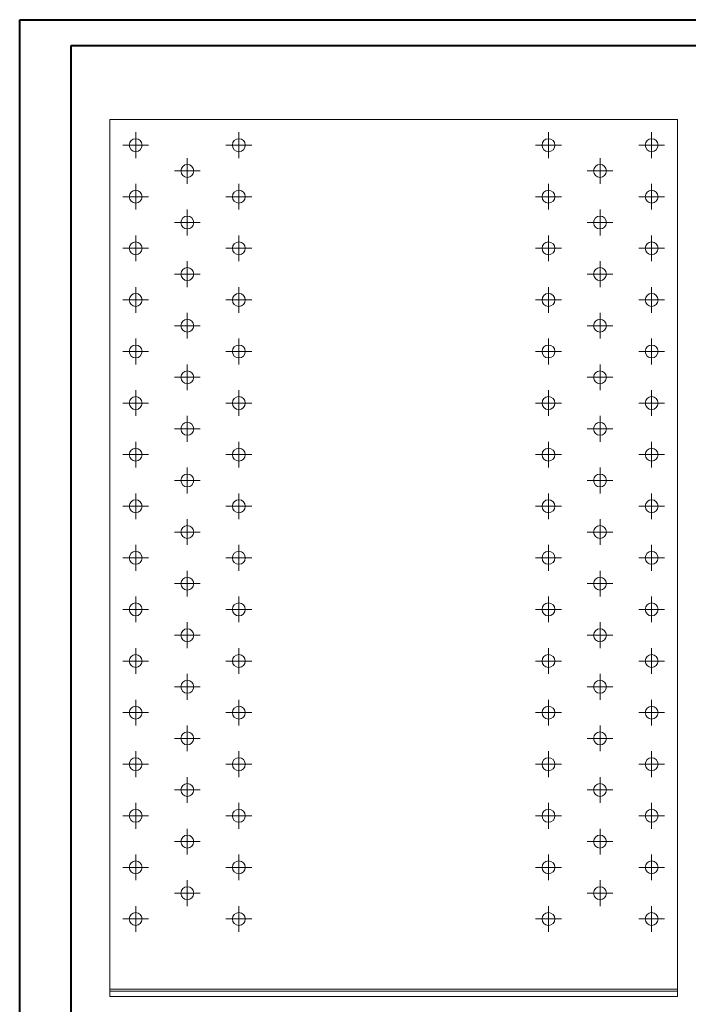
# Model space of a CAD drawing. Header units: millimetres. Extents: x 0 to 210, y 0 to 297.
# Tile 2 of 3: x 0 to 130, y 106 to 297. Entities that reach past the tile are written whole.
import ezdxf

# ---------------------------------------------------------------- set-up
doc = ezdxf.new("R2010")
doc.units = ezdxf.units.MM

# ---------------------------------------------------------------- blocks, each defined once
blk = doc.blocks.new('SW_CENTERMARKSYMBOL_0')
at = {"color": 0, "linetype": 'Continuous', "lineweight": 0}
for p, q in [((0, 1.25), (0, 2.5)), ((-1.25, 0), (-2.5, 0)), ((0, 0), (-1.25, 0)), ((0, 0), (0, 1.25)), ((0, 0), (0, -1.25)), ((0, 0), (1.25, 0)), ((1.25, 0), (2.5, 0)), ((0, -1.25), (0, -2.5))]:
    blk.add_line(p, q, dxfattribs=at)
blk = doc.blocks.new('SW_CENTERMARKSYMBOL_1')
at = {"color": 0, "linetype": 'Continuous', "lineweight": 0}
for p, q in [((0, 1.25), (0, 2.5)), ((-1.25, 0), (-2.5, 0)), ((0, 0), (-1.25, 0)), ((0, 0), (0, 1.25)), ((0, 0), (0, -1.25)), ((0, 0), (1.25, 0)), ((1.25, 0), (2.5, 0)), ((0, -1.25), (0, -2.5))]:
    blk.add_line(p, q, dxfattribs=at)
blk = doc.blocks.new('SW_CENTERMARKSYMBOL_2')
at = {"color": 0, "linetype": 'Continuous', "lineweight": 0}
for p, q in [((0, 1.25), (0, 2.5)), ((-1.25, 0), (-2.5, 0)), ((0, 0), (-1.25, 0)), ((0, 0), (0, 1.25)), ((0, 0), (0, -1.25)), ((0, 0), (1.25, 0)), ((1.25, 0), (2.5, 0)), ((0, -1.25), (0, -2.5))]:
    blk.add_line(p, q, dxfattribs=at)
blk = doc.blocks.new('SW_CENTERMARKSYMBOL_3')
at = {"color": 0, "linetype": 'Continuous', "lineweight": 0}
for p, q in [((0, 1.25), (0, 2.5)), ((-1.25, 0), (-2.5, 0)), ((0, 0), (-1.25, 0)), ((0, 0), (0, 1.25)), ((0, 0), (0, -1.25)), ((0, 0), (1.25, 0)), ((1.25, 0), (2.5, 0)), ((0, -1.25), (0, -2.5))]:
    blk.add_line(p, q, dxfattribs=at)
blk = doc.blocks.new('SW_CENTERMARKSYMBOL_4')
at = {"color": 0, "linetype": 'Continuous', "lineweight": 0}
for p, q in [((0, 1.25), (0, 2.5)), ((-1.25, 0), (-2.5, 0)), ((0, 0), (-1.25, 0)), ((0, 0), (0, 1.25)), ((0, 0), (0, -1.25)), ((0, 0), (1.25, 0)), ((1.25, 0), (2.5, 0)), ((0, -1.25), (0, -2.5))]:
    blk.add_line(p, q, dxfattribs=at)
blk = doc.blocks.new('SW_CENTERMARKSYMBOL_5')
at = {"color": 0, "linetype": 'Continuous', "lineweight": 0}
for p, q in [((0, 1.25), (0, 2.5)), ((-1.25, 0), (-2.5, 0)), ((0, 0), (-1.25, 0)), ((0, 0), (0, 1.25)), ((0, 0), (0, -1.25)), ((0, 0), (1.25, 0)), ((1.25, 0), (2.5, 0)), ((0, -1.25), (0, -2.5))]:
    blk.add_line(p, q, dxfattribs=at)
blk = doc.blocks.new('SW_CENTERMARKSYMBOL_6')
at = {"color": 0, "linetype": 'Continuous', "lineweight": 0}
for p, q in [((0, 1.25), (0, 2.5)), ((-1.25, 0), (-2.5, 0)), ((0, 0), (-1.25, 0)), ((0, 0), (0, 1.25)), ((0, 0), (0, -1.25)), ((0, 0), (1.25, 0)), ((1.25, 0), (2.5, 0)), ((0, -1.25), (0, -2.5))]:
    blk.add_line(p, q, dxfattribs=at)
blk = doc.blocks.new('SW_CENTERMARKSYMBOL_7')
at = {"color": 0, "linetype": 'Continuous', "lineweight": 0}
for p, q in [((0, 1.25), (0, 2.5)), ((-1.25, 0), (-2.5, 0)), ((0, 0), (-1.25, 0)), ((0, 0), (0, 1.25)), ((0, 0), (0, -1.25)), ((0, 0), (1.25, 0)), ((1.25, 0), (2.5, 0)), ((0, -1.25), (0, -2.5))]:
    blk.add_line(p, q, dxfattribs=at)
blk = doc.blocks.new('SW_CENTERMARKSYMBOL_8')
at = {"color": 0, "linetype": 'Continuous', "lineweight": 0}
for p, q in [((0, 1.25), (0, 2.5)), ((-1.25, 0), (-2.5, 0)), ((0, 0), (-1.25, 0)), ((0, 0), (0, 1.25)), ((0, 0), (0, -1.25)), ((0, 0), (1.25, 0)), ((1.25, 0), (2.5, 0)), ((0, -1.25), (0, -2.5))]:
    blk.add_line(p, q, dxfattribs=at)
blk = doc.blocks.new('SW_CENTERMARKSYMBOL_9')
at = {"color": 0, "linetype": 'Continuous', "lineweight": 0}
for p, q in [((0, 1.25), (0, 2.5)), ((-1.25, 0), (-2.5, 0)), ((0, 0), (-1.25, 0)), ((0, 0), (0, 1.25)), ((0, 0), (0, -1.25)), ((0, 0), (1.25, 0)), ((1.25, 0), (2.5, 0)), ((0, -1.25), (0, -2.5))]:
    blk.add_line(p, q, dxfattribs=at)
blk = doc.blocks.new('SW_CENTERMARKSYMBOL_10')
at = {"color": 0, "linetype": 'Continuous', "lineweight": 0}
for p, q in [((0, 1.25), (0, 2.5)), ((-1.25, 0), (-2.5, 0)), ((0, 0), (-1.25, 0)), ((0, 0), (0, 1.25)), ((0, 0), (0, -1.25)), ((0, 0), (1.25, 0)), ((1.25, 0), (2.5, 0)), ((0, -1.25), (0, -2.5))]:
    blk.add_line(p, q, dxfattribs=at)
blk = doc.blocks.new('SW_CENTERMARKSYMBOL_11')
at = {"color": 0, "linetype": 'Continuous', "lineweight": 0}
for p, q in [((0, 1.25), (0, 2.5)), ((-1.25, 0), (-2.5, 0)), ((0, 0), (-1.25, 0)), ((0, 0), (0, 1.25)), ((0, 0), (0, -1.25)), ((0, 0), (1.25, 0)), ((1.25, 0), (2.5, 0)), ((0, -1.25), (0, -2.5))]:
    blk.add_line(p, q, dxfattribs=at)
blk = doc.blocks.new('SW_CENTERMARKSYMBOL_12')
at = {"color": 0, "linetype": 'Continuous', "lineweight": 0}
for p, q in [((0, 1.25), (0, 2.5)), ((-1.25, 0), (-2.5, 0)), ((0, 0), (-1.25, 0)), ((0, 0), (0, 1.25)), ((0, 0), (0, -1.25)), ((0, 0), (1.25, 0)), ((1.25, 0), (2.5, 0)), ((0, -1.25), (0, -2.5))]:
    blk.add_line(p, q, dxfattribs=at)
blk = doc.blocks.new('SW_CENTERMARKSYMBOL_13')
at = {"color": 0, "linetype": 'Continuous', "lineweight": 0}
for p, q in [((0, 1.25), (0, 2.5)), ((-1.25, 0), (-2.5, 0)), ((0, 0), (-1.25, 0)), ((0, 0), (0, 1.25)), ((0, 0), (0, -1.25)), ((0, 0), (1.25, 0)), ((1.25, 0), (2.5, 0)), ((0, -1.25), (0, -2.5))]:
    blk.add_line(p, q, dxfattribs=at)
blk = doc.blocks.new('SW_CENTERMARKSYMBOL_14')
at = {"color": 0, "linetype": 'Continuous', "lineweight": 0}
for p, q in [((0, 1.25), (0, 2.5)), ((-1.25, 0), (-2.5, 0)), ((0, 0), (-1.25, 0)), ((0, 0), (0, 1.25)), ((0, 0), (0, -1.25)), ((0, 0), (1.25, 0)), ((1.25, 0), (2.5, 0)), ((0, -1.25), (0, -2.5))]:
    blk.add_line(p, q, dxfattribs=at)
blk = doc.blocks.new('SW_CENTERMARKSYMBOL_15')
at = {"color": 0, "linetype": 'Continuous', "lineweight": 0}
for p, q in [((0, 1.25), (0, 2.5)), ((-1.25, 0), (-2.5, 0)), ((0, 0), (-1.25, 0)), ((0, 0), (0, 1.25)), ((0, 0), (0, -1.25)), ((0, 0), (1.25, 0)), ((1.25, 0), (2.5, 0)), ((0, -1.25), (0, -2.5))]:
    blk.add_line(p, q, dxfattribs=at)
blk = doc.blocks.new('SW_CENTERMARKSYMBOL_16')
at = {"color": 0, "linetype": 'Continuous', "lineweight": 0}
for p, q in [((0, 1.25), (0, 2.5)), ((-1.25, 0), (-2.5, 0)), ((0, 0), (-1.25, 0)), ((0, 0), (0, 1.25)), ((0, 0), (0, -1.25)), ((0, 0), (1.25, 0)), ((1.25, 0), (2.5, 0)), ((0, -1.25), (0, -2.5))]:
    blk.add_line(p, q, dxfattribs=at)
blk = doc.blocks.new('SW_CENTERMARKSYMBOL_17')
at = {"color": 0, "linetype": 'Continuous', "lineweight": 0}
for p, q in [((0, 1.25), (0, 2.5)), ((-1.25, 0), (-2.5, 0)), ((0, 0), (-1.25, 0)), ((0, 0), (0, 1.25)), ((0, 0), (0, -1.25)), ((0, 0), (1.25, 0)), ((1.25, 0), (2.5, 0)), ((0, -1.25), (0, -2.5))]:
    blk.add_line(p, q, dxfattribs=at)
blk = doc.blocks.new('SW_CENTERMARKSYMBOL_18')
at = {"color": 0, "linetype": 'Continuous', "lineweight": 0}
for p, q in [((0, 1.25), (0, 2.5)), ((-1.25, 0), (-2.5, 0)), ((0, 0), (-1.25, 0)), ((0, 0), (0, 1.25)), ((0, 0), (0, -1.25)), ((0, 0), (1.25, 0)), ((1.25, 0), (2.5, 0)), ((0, -1.25), (0, -2.5))]:
    blk.add_line(p, q, dxfattribs=at)
blk = doc.blocks.new('SW_CENTERMARKSYMBOL_19')
at = {"color": 0, "linetype": 'Continuous', "lineweight": 0}
for p, q in [((0, 1.25), (0, 2.5)), ((-1.25, 0), (-2.5, 0)), ((0, 0), (-1.25, 0)), ((0, 0), (0, 1.25)), ((0, 0), (0, -1.25)), ((0, 0), (1.25, 0)), ((1.25, 0), (2.5, 0)), ((0, -1.25), (0, -2.5))]:
    blk.add_line(p, q, dxfattribs=at)
blk = doc.blocks.new('SW_CENTERMARKSYMBOL_20')
at = {"color": 0, "linetype": 'Continuous', "lineweight": 0}
for p, q in [((0, 1.25), (0, 2.5)), ((-1.25, 0), (-2.5, 0)), ((0, 0), (-1.25, 0)), ((0, 0), (0, 1.25)), ((0, 0), (0, -1.25)), ((0, 0), (1.25, 0)), ((1.25, 0), (2.5, 0)), ((0, -1.25), (0, -2.5))]:
    blk.add_line(p, q, dxfattribs=at)
blk = doc.blocks.new('SW_CENTERMARKSYMBOL_21')
at = {"color": 0, "linetype": 'Continuous', "lineweight": 0}
for p, q in [((0, 1.25), (0, 2.5)), ((-1.25, 0), (-2.5, 0)), ((0, 0), (-1.25, 0)), ((0, 0), (0, 1.25)), ((0, 0), (0, -1.25)), ((0, 0), (1.25, 0)), ((1.25, 0), (2.5, 0)), ((0, -1.25), (0, -2.5))]:
    blk.add_line(p, q, dxfattribs=at)
blk = doc.blocks.new('SW_CENTERMARKSYMBOL_22')
at = {"color": 0, "linetype": 'Continuous', "lineweight": 0}
for p, q in [((0, 1.25), (0, 2.5)), ((-1.25, 0), (-2.5, 0)), ((0, 0), (-1.25, 0)), ((0, 0), (0, 1.25)), ((0, 0), (0, -1.25)), ((0, 0), (1.25, 0)), ((1.25, 0), (2.5, 0)), ((0, -1.25), (0, -2.5))]:
    blk.add_line(p, q, dxfattribs=at)
blk = doc.blocks.new('SW_CENTERMARKSYMBOL_23')
at = {"color": 0, "linetype": 'Continuous', "lineweight": 0}
for p, q in [((0, 1.25), (0, 2.5)), ((-1.25, 0), (-2.5, 0)), ((0, 0), (-1.25, 0)), ((0, 0), (0, 1.25)), ((0, 0), (0, -1.25)), ((0, 0), (1.25, 0)), ((1.25, 0), (2.5, 0)), ((0, -1.25), (0, -2.5))]:
    blk.add_line(p, q, dxfattribs=at)
blk = doc.blocks.new('SW_CENTERMARKSYMBOL_24')
at = {"color": 0, "linetype": 'Continuous', "lineweight": 0}
for p, q in [((0, 1.25), (0, 2.5)), ((-1.25, 0), (-2.5, 0)), ((0, 0), (-1.25, 0)), ((0, 0), (0, 1.25)), ((0, 0), (0, -1.25)), ((0, 0), (1.25, 0)), ((1.25, 0), (2.5, 0)), ((0, -1.25), (0, -2.5))]:
    blk.add_line(p, q, dxfattribs=at)
blk = doc.blocks.new('SW_CENTERMARKSYMBOL_25')
at = {"color": 0, "linetype": 'Continuous', "lineweight": 0}
for p, q in [((0, 1.25), (0, 2.5)), ((-1.25, 0), (-2.5, 0)), ((0, 0), (-1.25, 0)), ((0, 0), (0, 1.25)), ((0, 0), (0, -1.25)), ((0, 0), (1.25, 0)), ((1.25, 0), (2.5, 0)), ((0, -1.25), (0, -2.5))]:
    blk.add_line(p, q, dxfattribs=at)
blk = doc.blocks.new('SW_CENTERMARKSYMBOL_26')
at = {"color": 0, "linetype": 'Continuous', "lineweight": 0}
for p, q in [((0, 1.25), (0, 2.5)), ((-1.25, 0), (-2.5, 0)), ((0, 0), (-1.25, 0)), ((0, 0), (0, 1.25)), ((0, 0), (0, -1.25)), ((0, 0), (1.25, 0)), ((1.25, 0), (2.5, 0)), ((0, -1.25), (0, -2.5))]:
    blk.add_line(p, q, dxfattribs=at)
blk = doc.blocks.new('SW_CENTERMARKSYMBOL_27')
at = {"color": 0, "linetype": 'Continuous', "lineweight": 0}
for p, q in [((0, 1.25), (0, 2.5)), ((-1.25, 0), (-2.5, 0)), ((0, 0), (-1.25, 0)), ((0, 0), (0, 1.25)), ((0, 0), (0, -1.25)), ((0, 0), (1.25, 0)), ((1.25, 0), (2.5, 0)), ((0, -1.25), (0, -2.5))]:
    blk.add_line(p, q, dxfattribs=at)
blk = doc.blocks.new('SW_CENTERMARKSYMBOL_28')
at = {"color": 0, "linetype": 'Continuous', "lineweight": 0}
for p, q in [((0, 1.25), (0, 2.5)), ((-1.25, 0), (-2.5, 0)), ((0, 0), (-1.25, 0)), ((0, 0), (0, 1.25)), ((0, 0), (0, -1.25)), ((0, 0), (1.25, 0)), ((1.25, 0), (2.5, 0)), ((0, -1.25), (0, -2.5))]:
    blk.add_line(p, q, dxfattribs=at)
blk = doc.blocks.new('SW_CENTERMARKSYMBOL_29')
at = {"color": 0, "linetype": 'Continuous', "lineweight": 0}
for p, q in [((0, 1.25), (0, 2.5)), ((-1.25, 0), (-2.5, 0)), ((0, 0), (-1.25, 0)), ((0, 0), (0, 1.25)), ((0, 0), (0, -1.25)), ((0, 0), (1.25, 0)), ((1.25, 0), (2.5, 0)), ((0, -1.25), (0, -2.5))]:
    blk.add_line(p, q, dxfattribs=at)
blk = doc.blocks.new('SW_CENTERMARKSYMBOL_30')
at = {"color": 0, "linetype": 'Continuous', "lineweight": 0}
for p, q in [((0, 1.25), (0, 2.5)), ((-1.25, 0), (-2.5, 0)), ((0, 0), (-1.25, 0)), ((0, 0), (0, 1.25)), ((0, 0), (0, -1.25)), ((0, 0), (1.25, 0)), ((1.25, 0), (2.5, 0)), ((0, -1.25), (0, -2.5))]:
    blk.add_line(p, q, dxfattribs=at)
blk = doc.blocks.new('SW_CENTERMARKSYMBOL_31')
at = {"color": 0, "linetype": 'Continuous', "lineweight": 0}
for p, q in [((0, 1.25), (0, 2.5)), ((-1.25, 0), (-2.5, 0)), ((0, 0), (-1.25, 0)), ((0, 0), (0, 1.25)), ((0, 0), (0, -1.25)), ((0, 0), (1.25, 0)), ((1.25, 0), (2.5, 0)), ((0, -1.25), (0, -2.5))]:
    blk.add_line(p, q, dxfattribs=at)
blk = doc.blocks.new('SW_CENTERMARKSYMBOL_32')
at = {"color": 0, "linetype": 'Continuous', "lineweight": 0}
for p, q in [((0, 1.25), (0, 2.5)), ((-1.25, 0), (-2.5, 0)), ((0, 0), (-1.25, 0)), ((0, 0), (0, 1.25)), ((0, 0), (0, -1.25)), ((0, 0), (1.25, 0)), ((1.25, 0), (2.5, 0)), ((0, -1.25), (0, -2.5))]:
    blk.add_line(p, q, dxfattribs=at)
blk = doc.blocks.new('SW_CENTERMARKSYMBOL_33')
at = {"color": 0, "linetype": 'Continuous', "lineweight": 0}
for p, q in [((0, 1.25), (0, 2.5)), ((-1.25, 0), (-2.5, 0)), ((0, 0), (-1.25, 0)), ((0, 0), (0, 1.25)), ((0, 0), (0, -1.25)), ((0, 0), (1.25, 0)), ((1.25, 0), (2.5, 0)), ((0, -1.25), (0, -2.5))]:
    blk.add_line(p, q, dxfattribs=at)
blk = doc.blocks.new('SW_CENTERMARKSYMBOL_34')
at = {"color": 0, "linetype": 'Continuous', "lineweight": 0}
for p, q in [((0, 1.25), (0, 2.5)), ((-1.25, 0), (-2.5, 0)), ((0, 0), (-1.25, 0)), ((0, 0), (0, 1.25)), ((0, 0), (0, -1.25)), ((0, 0), (1.25, 0)), ((1.25, 0), (2.5, 0)), ((0, -1.25), (0, -2.5))]:
    blk.add_line(p, q, dxfattribs=at)
blk = doc.blocks.new('SW_CENTERMARKSYMBOL_35')
at = {"color": 0, "linetype": 'Continuous', "lineweight": 0}
for p, q in [((0, 1.25), (0, 2.5)), ((-1.25, 0), (-2.5, 0)), ((0, 0), (-1.25, 0)), ((0, 0), (0, 1.25)), ((0, 0), (0, -1.25)), ((0, 0), (1.25, 0)), ((1.25, 0), (2.5, 0)), ((0, -1.25), (0, -2.5))]:
    blk.add_line(p, q, dxfattribs=at)
blk = doc.blocks.new('SW_CENTERMARKSYMBOL_36')
at = {"color": 0, "linetype": 'Continuous', "lineweight": 0}
for p, q in [((0, 1.25), (0, 2.5)), ((-1.25, 0), (-2.5, 0)), ((0, 0), (-1.25, 0)), ((0, 0), (0, 1.25)), ((0, 0), (0, -1.25)), ((0, 0), (1.25, 0)), ((1.25, 0), (2.5, 0)), ((0, -1.25), (0, -2.5))]:
    blk.add_line(p, q, dxfattribs=at)
blk = doc.blocks.new('SW_CENTERMARKSYMBOL_37')
at = {"color": 0, "linetype": 'Continuous', "lineweight": 0}
for p, q in [((0, 1.25), (0, 2.5)), ((-1.25, 0), (-2.5, 0)), ((0, 0), (-1.25, 0)), ((0, 0), (0, 1.25)), ((0, 0), (0, -1.25)), ((0, 0), (1.25, 0)), ((1.25, 0), (2.5, 0)), ((0, -1.25), (0, -2.5))]:
    blk.add_line(p, q, dxfattribs=at)
blk = doc.blocks.new('SW_CENTERMARKSYMBOL_38')
at = {"color": 0, "linetype": 'Continuous', "lineweight": 0}
for p, q in [((0, 1.25), (0, 2.5)), ((-1.25, 0), (-2.5, 0)), ((0, 0), (-1.25, 0)), ((0, 0), (0, 1.25)), ((0, 0), (0, -1.25)), ((0, 0), (1.25, 0)), ((1.25, 0), (2.5, 0)), ((0, -1.25), (0, -2.5))]:
    blk.add_line(p, q, dxfattribs=at)
blk = doc.blocks.new('SW_CENTERMARKSYMBOL_39')
at = {"color": 0, "linetype": 'Continuous', "lineweight": 0}
for p, q in [((0, 1.25), (0, 2.5)), ((-1.25, 0), (-2.5, 0)), ((0, 0), (-1.25, 0)), ((0, 0), (0, 1.25)), ((0, 0), (0, -1.25)), ((0, 0), (1.25, 0)), ((1.25, 0), (2.5, 0)), ((0, -1.25), (0, -2.5))]:
    blk.add_line(p, q, dxfattribs=at)
blk = doc.blocks.new('SW_CENTERMARKSYMBOL_40')
at = {"color": 0, "linetype": 'Continuous', "lineweight": 0}
for p, q in [((0, 1.25), (0, 2.5)), ((-1.25, 0), (-2.5, 0)), ((0, 0), (-1.25, 0)), ((0, 0), (0, 1.25)), ((0, 0), (0, -1.25)), ((0, 0), (1.25, 0)), ((1.25, 0), (2.5, 0)), ((0, -1.25), (0, -2.5))]:
    blk.add_line(p, q, dxfattribs=at)
blk = doc.blocks.new('SW_CENTERMARKSYMBOL_41')
at = {"color": 0, "linetype": 'Continuous', "lineweight": 0}
for p, q in [((0, 1.25), (0, 2.5)), ((-1.25, 0), (-2.5, 0)), ((0, 0), (-1.25, 0)), ((0, 0), (0, 1.25)), ((0, 0), (0, -1.25)), ((0, 0), (1.25, 0)), ((1.25, 0), (2.5, 0)), ((0, -1.25), (0, -2.5))]:
    blk.add_line(p, q, dxfattribs=at)
blk = doc.blocks.new('SW_CENTERMARKSYMBOL_42')
at = {"color": 0, "linetype": 'Continuous', "lineweight": 0}
for p, q in [((0, 1.25), (0, 2.5)), ((-1.25, 0), (-2.5, 0)), ((0, 0), (-1.25, 0)), ((0, 0), (0, 1.25)), ((0, 0), (0, -1.25)), ((0, 0), (1.25, 0)), ((1.25, 0), (2.5, 0)), ((0, -1.25), (0, -2.5))]:
    blk.add_line(p, q, dxfattribs=at)
blk = doc.blocks.new('SW_CENTERMARKSYMBOL_43')
at = {"color": 0, "linetype": 'Continuous', "lineweight": 0}
for p, q in [((0, 1.25), (0, 2.5)), ((-1.25, 0), (-2.5, 0)), ((0, 0), (-1.25, 0)), ((0, 0), (0, 1.25)), ((0, 0), (0, -1.25)), ((0, 0), (1.25, 0)), ((1.25, 0), (2.5, 0)), ((0, -1.25), (0, -2.5))]:
    blk.add_line(p, q, dxfattribs=at)
blk = doc.blocks.new('SW_CENTERMARKSYMBOL_44')
at = {"color": 0, "linetype": 'Continuous', "lineweight": 0}
for p, q in [((0, 1.25), (0, 2.5)), ((-1.25, 0), (-2.5, 0)), ((0, 0), (-1.25, 0)), ((0, 0), (0, 1.25)), ((0, 0), (0, -1.25)), ((0, 0), (1.25, 0)), ((1.25, 0), (2.5, 0)), ((0, -1.25), (0, -2.5))]:
    blk.add_line(p, q, dxfattribs=at)
blk = doc.blocks.new('SW_CENTERMARKSYMBOL_45')
at = {"color": 0, "linetype": 'Continuous', "lineweight": 0}
for p, q in [((0, 1.25), (0, 2.5)), ((-1.25, 0), (-2.5, 0)), ((0, 0), (-1.25, 0)), ((0, 0), (0, 1.25)), ((0, 0), (0, -1.25)), ((0, 0), (1.25, 0)), ((1.25, 0), (2.5, 0)), ((0, -1.25), (0, -2.5))]:
    blk.add_line(p, q, dxfattribs=at)
blk = doc.blocks.new('SW_CENTERMARKSYMBOL_46')
at = {"color": 0, "linetype": 'Continuous', "lineweight": 0}
for p, q in [((0, 1.25), (0, 2.5)), ((-1.25, 0), (-2.5, 0)), ((0, 0), (-1.25, 0)), ((0, 0), (0, 1.25)), ((0, 0), (0, -1.25)), ((0, 0), (1.25, 0)), ((1.25, 0), (2.5, 0)), ((0, -1.25), (0, -2.5))]:
    blk.add_line(p, q, dxfattribs=at)
blk = doc.blocks.new('SW_CENTERMARKSYMBOL_47')
at = {"color": 0, "linetype": 'Continuous', "lineweight": 0}
for p, q in [((0, 1.25), (0, 2.5)), ((-1.25, 0), (-2.5, 0)), ((0, 0), (-1.25, 0)), ((0, 0), (0, 1.25)), ((0, 0), (0, -1.25)), ((0, 0), (1.25, 0)), ((1.25, 0), (2.5, 0)), ((0, -1.25), (0, -2.5))]:
    blk.add_line(p, q, dxfattribs=at)
blk = doc.blocks.new('SW_CENTERMARKSYMBOL_48')
at = {"color": 0, "linetype": 'Continuous', "lineweight": 0}
for p, q in [((0, 1.25), (0, 2.5)), ((-1.25, 0), (-2.5, 0)), ((0, 0), (-1.25, 0)), ((0, 0), (0, 1.25)), ((0, 0), (0, -1.25)), ((0, 0), (1.25, 0)), ((1.25, 0), (2.5, 0)), ((0, -1.25), (0, -2.5))]:
    blk.add_line(p, q, dxfattribs=at)
blk = doc.blocks.new('SW_CENTERMARKSYMBOL_49')
at = {"color": 0, "linetype": 'Continuous', "lineweight": 0}
for p, q in [((0, 1.25), (0, 2.5)), ((-1.25, 0), (-2.5, 0)), ((0, 0), (-1.25, 0)), ((0, 0), (0, 1.25)), ((0, 0), (0, -1.25)), ((0, 0), (1.25, 0)), ((1.25, 0), (2.5, 0)), ((0, -1.25), (0, -2.5))]:
    blk.add_line(p, q, dxfattribs=at)
blk = doc.blocks.new('SW_CENTERMARKSYMBOL_50')
at = {"color": 0, "linetype": 'Continuous', "lineweight": 0}
for p, q in [((0, 1.25), (0, 2.5)), ((-1.25, 0), (-2.5, 0)), ((0, 0), (-1.25, 0)), ((0, 0), (0, 1.25)), ((0, 0), (0, -1.25)), ((0, 0), (1.25, 0)), ((1.25, 0), (2.5, 0)), ((0, -1.25), (0, -2.5))]:
    blk.add_line(p, q, dxfattribs=at)
blk = doc.blocks.new('SW_CENTERMARKSYMBOL_51')
at = {"color": 0, "linetype": 'Continuous', "lineweight": 0}
for p, q in [((0, 1.25), (0, 2.5)), ((-1.25, 0), (-2.5, 0)), ((0, 0), (-1.25, 0)), ((0, 0), (0, 1.25)), ((0, 0), (0, -1.25)), ((0, 0), (1.25, 0)), ((1.25, 0), (2.5, 0)), ((0, -1.25), (0, -2.5))]:
    blk.add_line(p, q, dxfattribs=at)
blk = doc.blocks.new('SW_CENTERMARKSYMBOL_52')
at = {"color": 0, "linetype": 'Continuous', "lineweight": 0}
for p, q in [((0, 1.25), (0, 2.5)), ((-1.25, 0), (-2.5, 0)), ((0, 0), (-1.25, 0)), ((0, 0), (0, 1.25)), ((0, 0), (0, -1.25)), ((0, 0), (1.25, 0)), ((1.25, 0), (2.5, 0)), ((0, -1.25), (0, -2.5))]:
    blk.add_line(p, q, dxfattribs=at)
blk = doc.blocks.new('SW_CENTERMARKSYMBOL_53')
at = {"color": 0, "linetype": 'Continuous', "lineweight": 0}
for p, q in [((0, 1.25), (0, 2.5)), ((-1.25, 0), (-2.5, 0)), ((0, 0), (-1.25, 0)), ((0, 0), (0, 1.25)), ((0, 0), (0, -1.25)), ((0, 0), (1.25, 0)), ((1.25, 0), (2.5, 0)), ((0, -1.25), (0, -2.5))]:
    blk.add_line(p, q, dxfattribs=at)
blk = doc.blocks.new('SW_CENTERMARKSYMBOL_54')
at = {"color": 0, "linetype": 'Continuous', "lineweight": 0}
for p, q in [((0, 1.25), (0, 2.5)), ((-1.25, 0), (-2.5, 0)), ((0, 0), (-1.25, 0)), ((0, 0), (0, 1.25)), ((0, 0), (0, -1.25)), ((0, 0), (1.25, 0)), ((1.25, 0), (2.5, 0)), ((0, -1.25), (0, -2.5))]:
    blk.add_line(p, q, dxfattribs=at)
blk = doc.blocks.new('SW_CENTERMARKSYMBOL_55')
at = {"color": 0, "linetype": 'Continuous', "lineweight": 0}
for p, q in [((0, 1.25), (0, 2.5)), ((-1.25, 0), (-2.5, 0)), ((0, 0), (-1.25, 0)), ((0, 0), (0, 1.25)), ((0, 0), (0, -1.25)), ((0, 0), (1.25, 0)), ((1.25, 0), (2.5, 0)), ((0, -1.25), (0, -2.5))]:
    blk.add_line(p, q, dxfattribs=at)
blk = doc.blocks.new('SW_CENTERMARKSYMBOL_56')
at = {"color": 0, "linetype": 'Continuous', "lineweight": 0}
for p, q in [((0, 1.25), (0, 2.5)), ((-1.25, 0), (-2.5, 0)), ((0, 0), (-1.25, 0)), ((0, 0), (0, 1.25)), ((0, 0), (0, -1.25)), ((0, 0), (1.25, 0)), ((1.25, 0), (2.5, 0)), ((0, -1.25), (0, -2.5))]:
    blk.add_line(p, q, dxfattribs=at)
blk = doc.blocks.new('SW_CENTERMARKSYMBOL_57')
at = {"color": 0, "linetype": 'Continuous', "lineweight": 0}
for p, q in [((0, 1.25), (0, 2.5)), ((-1.25, 0), (-2.5, 0)), ((0, 0), (-1.25, 0)), ((0, 0), (0, 1.25)), ((0, 0), (0, -1.25)), ((0, 0), (1.25, 0)), ((1.25, 0), (2.5, 0)), ((0, -1.25), (0, -2.5))]:
    blk.add_line(p, q, dxfattribs=at)
blk = doc.blocks.new('SW_CENTERMARKSYMBOL_58')
at = {"color": 0, "linetype": 'Continuous', "lineweight": 0}
for p, q in [((0, 1.25), (0, 2.5)), ((-1.25, 0), (-2.5, 0)), ((0, 0), (-1.25, 0)), ((0, 0), (0, 1.25)), ((0, 0), (0, -1.25)), ((0, 0), (1.25, 0)), ((1.25, 0), (2.5, 0)), ((0, -1.25), (0, -2.5))]:
    blk.add_line(p, q, dxfattribs=at)
blk = doc.blocks.new('SW_CENTERMARKSYMBOL_59')
at = {"color": 0, "linetype": 'Continuous', "lineweight": 0}
for p, q in [((0, 1.25), (0, 2.5)), ((-1.25, 0), (-2.5, 0)), ((0, 0), (-1.25, 0)), ((0, 0), (0, 1.25)), ((0, 0), (0, -1.25)), ((0, 0), (1.25, 0)), ((1.25, 0), (2.5, 0)), ((0, -1.25), (0, -2.5))]:
    blk.add_line(p, q, dxfattribs=at)
blk = doc.blocks.new('SW_CENTERMARKSYMBOL_60')
at = {"color": 0, "linetype": 'Continuous', "lineweight": 0}
for p, q in [((0, 1.25), (0, 2.5)), ((-1.25, 0), (-2.5, 0)), ((0, 0), (-1.25, 0)), ((0, 0), (0, 1.25)), ((0, 0), (0, -1.25)), ((0, 0), (1.25, 0)), ((1.25, 0), (2.5, 0)), ((0, -1.25), (0, -2.5))]:
    blk.add_line(p, q, dxfattribs=at)
blk = doc.blocks.new('SW_CENTERMARKSYMBOL_61')
at = {"color": 0, "linetype": 'Continuous', "lineweight": 0}
for p, q in [((0, 1.25), (0, 2.5)), ((-1.25, 0), (-2.5, 0)), ((0, 0), (-1.25, 0)), ((0, 0), (0, 1.25)), ((0, 0), (0, -1.25)), ((0, 0), (1.25, 0)), ((1.25, 0), (2.5, 0)), ((0, -1.25), (0, -2.5))]:
    blk.add_line(p, q, dxfattribs=at)
blk = doc.blocks.new('SW_CENTERMARKSYMBOL_62')
at = {"color": 0, "linetype": 'Continuous', "lineweight": 0}
for p, q in [((0, 1.25), (0, 2.5)), ((-1.25, 0), (-2.5, 0)), ((0, 0), (-1.25, 0)), ((0, 0), (0, 1.25)), ((0, 0), (0, -1.25)), ((0, 0), (1.25, 0)), ((1.25, 0), (2.5, 0)), ((0, -1.25), (0, -2.5))]:
    blk.add_line(p, q, dxfattribs=at)
blk = doc.blocks.new('SW_CENTERMARKSYMBOL_63')
at = {"color": 0, "linetype": 'Continuous', "lineweight": 0}
for p, q in [((0, 1.25), (0, 2.5)), ((-1.25, 0), (-2.5, 0)), ((0, 0), (-1.25, 0)), ((0, 0), (0, 1.25)), ((0, 0), (0, -1.25)), ((0, 0), (1.25, 0)), ((1.25, 0), (2.5, 0)), ((0, -1.25), (0, -2.5))]:
    blk.add_line(p, q, dxfattribs=at)
blk = doc.blocks.new('SW_CENTERMARKSYMBOL_64')
at = {"color": 0, "linetype": 'Continuous', "lineweight": 0}
for p, q in [((0, 1.25), (0, 2.5)), ((-1.25, 0), (-2.5, 0)), ((0, 0), (-1.25, 0)), ((0, 0), (0, 1.25)), ((0, 0), (0, -1.25)), ((0, 0), (1.25, 0)), ((1.25, 0), (2.5, 0)), ((0, -1.25), (0, -2.5))]:
    blk.add_line(p, q, dxfattribs=at)
blk = doc.blocks.new('SW_CENTERMARKSYMBOL_65')
at = {"color": 0, "linetype": 'Continuous', "lineweight": 0}
for p, q in [((0, 1.25), (0, 2.5)), ((-1.25, 0), (-2.5, 0)), ((0, 0), (-1.25, 0)), ((0, 0), (0, 1.25)), ((0, 0), (0, -1.25)), ((0, 0), (1.25, 0)), ((1.25, 0), (2.5, 0)), ((0, -1.25), (0, -2.5))]:
    blk.add_line(p, q, dxfattribs=at)
blk = doc.blocks.new('SW_CENTERMARKSYMBOL_66')
at = {"color": 0, "linetype": 'Continuous', "lineweight": 0}
for p, q in [((0, 1.25), (0, 2.5)), ((-1.25, 0), (-2.5, 0)), ((0, 0), (-1.25, 0)), ((0, 0), (0, 1.25)), ((0, 0), (0, -1.25)), ((0, 0), (1.25, 0)), ((1.25, 0), (2.5, 0)), ((0, -1.25), (0, -2.5))]:
    blk.add_line(p, q, dxfattribs=at)
blk = doc.blocks.new('SW_CENTERMARKSYMBOL_67')
at = {"color": 0, "linetype": 'Continuous', "lineweight": 0}
for p, q in [((0, 1.25), (0, 2.5)), ((-1.25, 0), (-2.5, 0)), ((0, 0), (-1.25, 0)), ((0, 0), (0, 1.25)), ((0, 0), (0, -1.25)), ((0, 0), (1.25, 0)), ((1.25, 0), (2.5, 0)), ((0, -1.25), (0, -2.5))]:
    blk.add_line(p, q, dxfattribs=at)
blk = doc.blocks.new('SW_CENTERMARKSYMBOL_68')
at = {"color": 0, "linetype": 'Continuous', "lineweight": 0}
for p, q in [((0, 1.25), (0, 2.5)), ((-1.25, 0), (-2.5, 0)), ((0, 0), (-1.25, 0)), ((0, 0), (0, 1.25)), ((0, 0), (0, -1.25)), ((0, 0), (1.25, 0)), ((1.25, 0), (2.5, 0)), ((0, -1.25), (0, -2.5))]:
    blk.add_line(p, q, dxfattribs=at)
blk = doc.blocks.new('SW_CENTERMARKSYMBOL_69')
at = {"color": 0, "linetype": 'Continuous', "lineweight": 0}
for p, q in [((0, 1.25), (0, 2.5)), ((-1.25, 0), (-2.5, 0)), ((0, 0), (-1.25, 0)), ((0, 0), (0, 1.25)), ((0, 0), (0, -1.25)), ((0, 0), (1.25, 0)), ((1.25, 0), (2.5, 0)), ((0, -1.25), (0, -2.5))]:
    blk.add_line(p, q, dxfattribs=at)
blk = doc.blocks.new('SW_CENTERMARKSYMBOL_70')
at = {"color": 0, "linetype": 'Continuous', "lineweight": 0}
for p, q in [((0, 1.25), (0, 2.5)), ((-1.25, 0), (-2.5, 0)), ((0, 0), (-1.25, 0)), ((0, 0), (0, 1.25)), ((0, 0), (0, -1.25)), ((0, 0), (1.25, 0)), ((1.25, 0), (2.5, 0)), ((0, -1.25), (0, -2.5))]:
    blk.add_line(p, q, dxfattribs=at)
blk = doc.blocks.new('SW_CENTERMARKSYMBOL_71')
at = {"color": 0, "linetype": 'Continuous', "lineweight": 0}
for p, q in [((0, 1.25), (0, 2.5)), ((-1.25, 0), (-2.5, 0)), ((0, 0), (-1.25, 0)), ((0, 0), (0, 1.25)), ((0, 0), (0, -1.25)), ((0, 0), (1.25, 0)), ((1.25, 0), (2.5, 0)), ((0, -1.25), (0, -2.5))]:
    blk.add_line(p, q, dxfattribs=at)
blk = doc.blocks.new('SW_CENTERMARKSYMBOL_72')
at = {"color": 0, "linetype": 'Continuous', "lineweight": 0}
for p, q in [((0, 1.25), (0, 2.5)), ((-1.25, 0), (-2.5, 0)), ((0, 0), (-1.25, 0)), ((0, 0), (0, 1.25)), ((0, 0), (0, -1.25)), ((0, 0), (1.25, 0)), ((1.25, 0), (2.5, 0)), ((0, -1.25), (0, -2.5))]:
    blk.add_line(p, q, dxfattribs=at)
blk = doc.blocks.new('SW_CENTERMARKSYMBOL_73')
at = {"color": 0, "linetype": 'Continuous', "lineweight": 0}
for p, q in [((0, 1.25), (0, 2.5)), ((-1.25, 0), (-2.5, 0)), ((0, 0), (-1.25, 0)), ((0, 0), (0, 1.25)), ((0, 0), (0, -1.25)), ((0, 0), (1.25, 0)), ((1.25, 0), (2.5, 0)), ((0, -1.25), (0, -2.5))]:
    blk.add_line(p, q, dxfattribs=at)
blk = doc.blocks.new('SW_CENTERMARKSYMBOL_74')
at = {"color": 0, "linetype": 'Continuous', "lineweight": 0}
for p, q in [((0, 1.25), (0, 2.5)), ((-1.25, 0), (-2.5, 0)), ((0, 0), (-1.25, 0)), ((0, 0), (0, 1.25)), ((0, 0), (0, -1.25)), ((0, 0), (1.25, 0)), ((1.25, 0), (2.5, 0)), ((0, -1.25), (0, -2.5))]:
    blk.add_line(p, q, dxfattribs=at)
blk = doc.blocks.new('SW_CENTERMARKSYMBOL_75')
at = {"color": 0, "linetype": 'Continuous', "lineweight": 0}
for p, q in [((0, 1.25), (0, 2.5)), ((-1.25, 0), (-2.5, 0)), ((0, 0), (-1.25, 0)), ((0, 0), (0, 1.25)), ((0, 0), (0, -1.25)), ((0, 0), (1.25, 0)), ((1.25, 0), (2.5, 0)), ((0, -1.25), (0, -2.5))]:
    blk.add_line(p, q, dxfattribs=at)
blk = doc.blocks.new('SW_CENTERMARKSYMBOL_76')
at = {"color": 0, "linetype": 'Continuous', "lineweight": 0}
for p, q in [((0, 1.25), (0, 2.5)), ((-1.25, 0), (-2.5, 0)), ((0, 0), (-1.25, 0)), ((0, 0), (0, 1.25)), ((0, 0), (0, -1.25)), ((0, 0), (1.25, 0)), ((1.25, 0), (2.5, 0)), ((0, -1.25), (0, -2.5))]:
    blk.add_line(p, q, dxfattribs=at)
blk = doc.blocks.new('SW_CENTERMARKSYMBOL_77')
at = {"color": 0, "linetype": 'Continuous', "lineweight": 0}
for p, q in [((0, 1.25), (0, 2.5)), ((-1.25, 0), (-2.5, 0)), ((0, 0), (-1.25, 0)), ((0, 0), (0, 1.25)), ((0, 0), (0, -1.25)), ((0, 0), (1.25, 0)), ((1.25, 0), (2.5, 0)), ((0, -1.25), (0, -2.5))]:
    blk.add_line(p, q, dxfattribs=at)
blk = doc.blocks.new('SW_CENTERMARKSYMBOL_78')
at = {"color": 0, "linetype": 'Continuous', "lineweight": 0}
for p, q in [((0, 1.25), (0, 2.5)), ((-1.25, 0), (-2.5, 0)), ((0, 0), (-1.25, 0)), ((0, 0), (0, 1.25)), ((0, 0), (0, -1.25)), ((0, 0), (1.25, 0)), ((1.25, 0), (2.5, 0)), ((0, -1.25), (0, -2.5))]:
    blk.add_line(p, q, dxfattribs=at)
blk = doc.blocks.new('SW_CENTERMARKSYMBOL_79')
at = {"color": 0, "linetype": 'Continuous', "lineweight": 0}
for p, q in [((0, 1.25), (0, 2.5)), ((-1.25, 0), (-2.5, 0)), ((0, 0), (-1.25, 0)), ((0, 0), (0, 1.25)), ((0, 0), (0, -1.25)), ((0, 0), (1.25, 0)), ((1.25, 0), (2.5, 0)), ((0, -1.25), (0, -2.5))]:
    blk.add_line(p, q, dxfattribs=at)
blk = doc.blocks.new('SW_CENTERMARKSYMBOL_80')
at = {"color": 0, "linetype": 'Continuous', "lineweight": 0}
for p, q in [((0, 1.25), (0, 2.5)), ((-1.25, 0), (-2.5, 0)), ((0, 0), (-1.25, 0)), ((0, 0), (0, 1.25)), ((0, 0), (0, -1.25)), ((0, 0), (1.25, 0)), ((1.25, 0), (2.5, 0)), ((0, -1.25), (0, -2.5))]:
    blk.add_line(p, q, dxfattribs=at)
blk = doc.blocks.new('SW_CENTERMARKSYMBOL_81')
at = {"color": 0, "linetype": 'Continuous', "lineweight": 0}
for p, q in [((0, 1.25), (0, 2.5)), ((-1.25, 0), (-2.5, 0)), ((0, 0), (-1.25, 0)), ((0, 0), (0, 1.25)), ((0, 0), (0, -1.25)), ((0, 0), (1.25, 0)), ((1.25, 0), (2.5, 0)), ((0, -1.25), (0, -2.5))]:
    blk.add_line(p, q, dxfattribs=at)
blk = doc.blocks.new('SW_CENTERMARKSYMBOL_82')
at = {"color": 0, "linetype": 'Continuous', "lineweight": 0}
for p, q in [((0, 1.25), (0, 2.5)), ((-1.25, 0), (-2.5, 0)), ((0, 0), (-1.25, 0)), ((0, 0), (0, 1.25)), ((0, 0), (0, -1.25)), ((0, 0), (1.25, 0)), ((1.25, 0), (2.5, 0)), ((0, -1.25), (0, -2.5))]:
    blk.add_line(p, q, dxfattribs=at)
blk = doc.blocks.new('SW_CENTERMARKSYMBOL_83')
at = {"color": 0, "linetype": 'Continuous', "lineweight": 0}
for p, q in [((0, 1.25), (0, 2.5)), ((-1.25, 0), (-2.5, 0)), ((0, 0), (-1.25, 0)), ((0, 0), (0, 1.25)), ((0, 0), (0, -1.25)), ((0, 0), (1.25, 0)), ((1.25, 0), (2.5, 0)), ((0, -1.25), (0, -2.5))]:
    blk.add_line(p, q, dxfattribs=at)
blk = doc.blocks.new('SW_CENTERMARKSYMBOL_84')
at = {"color": 0, "linetype": 'Continuous', "lineweight": 0}
for p, q in [((0, 1.25), (0, 2.5)), ((-1.25, 0), (-2.5, 0)), ((0, 0), (-1.25, 0)), ((0, 0), (0, 1.25)), ((0, 0), (0, -1.25)), ((0, 0), (1.25, 0)), ((1.25, 0), (2.5, 0)), ((0, -1.25), (0, -2.5))]:
    blk.add_line(p, q, dxfattribs=at)
blk = doc.blocks.new('SW_CENTERMARKSYMBOL_85')
at = {"color": 0, "linetype": 'Continuous', "lineweight": 0}
for p, q in [((0, 1.25), (0, 2.5)), ((-1.25, 0), (-2.5, 0)), ((0, 0), (-1.25, 0)), ((0, 0), (0, 1.25)), ((0, 0), (0, -1.25)), ((0, 0), (1.25, 0)), ((1.25, 0), (2.5, 0)), ((0, -1.25), (0, -2.5))]:
    blk.add_line(p, q, dxfattribs=at)
blk = doc.blocks.new('SW_CENTERMARKSYMBOL_86')
at = {"color": 0, "linetype": 'Continuous', "lineweight": 0}
for p, q in [((0, 1.25), (0, 2.5)), ((-1.25, 0), (-2.5, 0)), ((0, 0), (-1.25, 0)), ((0, 0), (0, 1.25)), ((0, 0), (0, -1.25)), ((0, 0), (1.25, 0)), ((1.25, 0), (2.5, 0)), ((0, -1.25), (0, -2.5))]:
    blk.add_line(p, q, dxfattribs=at)
blk = doc.blocks.new('SW_CENTERMARKSYMBOL_87')
at = {"color": 0, "linetype": 'Continuous', "lineweight": 0}
for p, q in [((0, 1.25), (0, 2.5)), ((-1.25, 0), (-2.5, 0)), ((0, 0), (-1.25, 0)), ((0, 0), (0, 1.25)), ((0, 0), (0, -1.25)), ((0, 0), (1.25, 0)), ((1.25, 0), (2.5, 0)), ((0, -1.25), (0, -2.5))]:
    blk.add_line(p, q, dxfattribs=at)
blk = doc.blocks.new('SW_CENTERMARKSYMBOL_88')
at = {"color": 0, "linetype": 'Continuous', "lineweight": 0}
for p, q in [((0, 1.25), (0, 2.5)), ((-1.25, 0), (-2.5, 0)), ((0, 0), (-1.25, 0)), ((0, 0), (0, 1.25)), ((0, 0), (0, -1.25)), ((0, 0), (1.25, 0)), ((1.25, 0), (2.5, 0)), ((0, -1.25), (0, -2.5))]:
    blk.add_line(p, q, dxfattribs=at)
blk = doc.blocks.new('SW_CENTERMARKSYMBOL_89')
at = {"color": 0, "linetype": 'Continuous', "lineweight": 0}
for p, q in [((0, 1.25), (0, 2.5)), ((-1.25, 0), (-2.5, 0)), ((0, 0), (-1.25, 0)), ((0, 0), (0, 1.25)), ((0, 0), (0, -1.25)), ((0, 0), (1.25, 0)), ((1.25, 0), (2.5, 0)), ((0, -1.25), (0, -2.5))]:
    blk.add_line(p, q, dxfattribs=at)
blk = doc.blocks.new('SW_CENTERMARKSYMBOL_90')
at = {"color": 0, "linetype": 'Continuous', "lineweight": 0}
for p, q in [((0, 1.25), (0, 2.5)), ((-1.25, 0), (-2.5, 0)), ((0, 0), (-1.25, 0)), ((0, 0), (0, 1.25)), ((0, 0), (0, -1.25)), ((0, 0), (1.25, 0)), ((1.25, 0), (2.5, 0)), ((0, -1.25), (0, -2.5))]:
    blk.add_line(p, q, dxfattribs=at)
blk = doc.blocks.new('SW_CENTERMARKSYMBOL_91')
at = {"color": 0, "linetype": 'Continuous', "lineweight": 0}
for p, q in [((0, 1.25), (0, 2.5)), ((-1.25, 0), (-2.5, 0)), ((0, 0), (-1.25, 0)), ((0, 0), (0, 1.25)), ((0, 0), (0, -1.25)), ((0, 0), (1.25, 0)), ((1.25, 0), (2.5, 0)), ((0, -1.25), (0, -2.5))]:
    blk.add_line(p, q, dxfattribs=at)
blk = doc.blocks.new('SW_CENTERMARKSYMBOL_92')
at = {"color": 0, "linetype": 'Continuous', "lineweight": 0}
for p, q in [((0, 1.25), (0, 2.5)), ((-1.25, 0), (-2.5, 0)), ((0, 0), (-1.25, 0)), ((0, 0), (0, 1.25)), ((0, 0), (0, -1.25)), ((0, 0), (1.25, 0)), ((1.25, 0), (2.5, 0)), ((0, -1.25), (0, -2.5))]:
    blk.add_line(p, q, dxfattribs=at)
blk = doc.blocks.new('SW_CENTERMARKSYMBOL_93')
at = {"color": 0, "linetype": 'Continuous', "lineweight": 0}
for p, q in [((0, 1.25), (0, 2.5)), ((-1.25, 0), (-2.5, 0)), ((0, 0), (-1.25, 0)), ((0, 0), (0, 1.25)), ((0, 0), (0, -1.25)), ((0, 0), (1.25, 0)), ((1.25, 0), (2.5, 0)), ((0, -1.25), (0, -2.5))]:
    blk.add_line(p, q, dxfattribs=at)

msp = doc.modelspace()

# ---------------------------------------------------------------- linework, layer by layer
at = {"color": 7, "linetype": 'Continuous', "lineweight": 40}
for p, q in [((0.08, 0.21), (0.08, 297.21)), ((0.08, 297.21), (210.08, 297.21)), ((10.08, 292.21), (205.08, 292.21)), ((10.08, 5.21), (10.08, 292.21))]:
    msp.add_line(p, q, dxfattribs=at)
at = {"color": 7, "linetype": 'Continuous', "lineweight": 15}
for p, q in [((17.56, 277.9), (127.56, 277.9)), ((17.56, 277.9), (17.56, 109.27)), ((127.56, 109.27), (127.56, 277.9)), ((17.56, 109.27), (127.56, 109.27)), ((17.56, 108.9), (17.56, 109.27)), ((17.56, 107.9), (17.56, 108.9)), ((17.56, 108.9), (127.56, 108.9)), ((127.56, 109.27), (127.56, 108.9)), ((127.56, 107.9), (127.56, 108.9)), ((17.56, 107.9), (127.56, 107.9))]:
    msp.add_line(p, q, dxfattribs=at)
for centre in [(22.56, 272.9), (42.56, 272.9), (102.56, 272.9), (122.56, 272.9), (32.56, 267.9), (112.56, 267.9), (22.56, 262.9), (42.56, 262.9), (102.56, 262.9), (122.56, 262.9), (32.56, 257.9), (112.56, 257.9), (22.56, 252.9), (42.56, 252.9), (102.56, 252.9), (122.56, 252.9), (32.56, 247.9), (112.56, 247.9), (22.56, 242.9), (42.56, 242.9), (102.56, 242.9), (122.56, 242.9), (32.56, 237.9), (112.56, 237.9), (22.56, 232.9), (42.56, 232.9), (102.56, 232.9), (122.56, 232.9), (32.56, 227.9), (112.56, 227.9), (22.56, 222.9), (42.56, 222.9), (102.56, 222.9), (122.56, 222.9), (32.56, 217.9), (112.56, 217.9), (22.56, 212.9), (42.56, 212.9), (102.56, 212.9), (122.56, 212.9), (32.56, 207.9), (112.56, 207.9), (22.56, 202.9), (42.56, 202.9), (102.56, 202.9), (122.56, 202.9), (32.56, 197.9), (112.56, 197.9), (22.56, 192.9), (42.56, 192.9), (102.56, 192.9), (122.56, 192.9), (32.56, 187.9), (112.56, 187.9), (22.56, 182.9), (42.56, 182.9), (102.56, 182.9), (122.56, 182.9), (32.56, 177.9), (112.56, 177.9), (22.56, 172.9), (42.56, 172.9), (102.56, 172.9), (122.56, 172.9), (32.56, 167.9), (112.56, 167.9), (22.56, 162.9), (42.56, 162.9), (102.56, 162.9), (122.56, 162.9), (32.56, 157.9), (112.56, 157.9), (22.56, 152.9), (42.56, 152.9), (102.56, 152.9), (122.56, 152.9), (32.56, 147.9), (112.56, 147.9), (22.56, 142.9), (42.56, 142.9), (102.56, 142.9), (122.56, 142.9), (32.56, 137.9), (112.56, 137.9), (22.56, 132.9), (42.56, 132.9), (102.56, 132.9), (122.56, 132.9), (32.56, 127.9), (112.56, 127.9), (22.56, 122.9), (42.56, 122.9), (102.56, 122.9), (122.56, 122.9)]:
    msp.add_circle(centre, 1.25, dxfattribs=at)

# ---------------------------------------------------------------- block references
at = {"color": 7, "linetype": 'Continuous', "lineweight": 0}
for name, p in [('SW_CENTERMARKSYMBOL_16', (22.56, 272.9)), ('SW_CENTERMARKSYMBOL_0', (42.56, 272.9)), ('SW_CENTERMARKSYMBOL_32', (102.56, 272.9)), ('SW_CENTERMARKSYMBOL_48', (122.56, 272.9)), ('SW_CENTERMARKSYMBOL_64', (32.56, 267.9)), ('SW_CENTERMARKSYMBOL_79', (112.56, 267.9)), ('SW_CENTERMARKSYMBOL_17', (22.56, 262.9)), ('SW_CENTERMARKSYMBOL_1', (42.56, 262.9)), ('SW_CENTERMARKSYMBOL_33', (102.56, 262.9)), ('SW_CENTERMARKSYMBOL_49', (122.56, 262.9)), ('SW_CENTERMARKSYMBOL_65', (32.56, 257.9)), ('SW_CENTERMARKSYMBOL_80', (112.56, 257.9)), ('SW_CENTERMARKSYMBOL_18', (22.56, 252.9)), ('SW_CENTERMARKSYMBOL_2', (42.56, 252.9)), ('SW_CENTERMARKSYMBOL_34', (102.56, 252.9)), ('SW_CENTERMARKSYMBOL_50', (122.56, 252.9)), ('SW_CENTERMARKSYMBOL_66', (32.56, 247.9)), ('SW_CENTERMARKSYMBOL_81', (112.56, 247.9)), ('SW_CENTERMARKSYMBOL_19', (22.56, 242.9)), ('SW_CENTERMARKSYMBOL_3', (42.56, 242.9)), ('SW_CENTERMARKSYMBOL_35', (102.56, 242.9)), ('SW_CENTERMARKSYMBOL_51', (122.56, 242.9)), ('SW_CENTERMARKSYMBOL_67', (32.56, 237.9)), ('SW_CENTERMARKSYMBOL_82', (112.56, 237.9)), ('SW_CENTERMARKSYMBOL_20', (22.56, 232.9)), ('SW_CENTERMARKSYMBOL_4', (42.56, 232.9)), ('SW_CENTERMARKSYMBOL_36', (102.56, 232.9)), ('SW_CENTERMARKSYMBOL_52', (122.56, 232.9)), ('SW_CENTERMARKSYMBOL_68', (32.56, 227.9)), ('SW_CENTERMARKSYMBOL_83', (112.56, 227.9)), ('SW_CENTERMARKSYMBOL_21', (22.56, 222.9)), ('SW_CENTERMARKSYMBOL_5', (42.56, 222.9)), ('SW_CENTERMARKSYMBOL_37', (102.56, 222.9)), ('SW_CENTERMARKSYMBOL_53', (122.56, 222.9)), ('SW_CENTERMARKSYMBOL_69', (32.56, 217.9)), ('SW_CENTERMARKSYMBOL_84', (112.56, 217.9)), ('SW_CENTERMARKSYMBOL_22', (22.56, 212.9)), ('SW_CENTERMARKSYMBOL_6', (42.56, 212.9)), ('SW_CENTERMARKSYMBOL_38', (102.56, 212.9)), ('SW_CENTERMARKSYMBOL_54', (122.56, 212.9)), ('SW_CENTERMARKSYMBOL_70', (32.56, 207.9)), ('SW_CENTERMARKSYMBOL_85', (112.56, 207.9)), ('SW_CENTERMARKSYMBOL_23', (22.56, 202.9)), ('SW_CENTERMARKSYMBOL_7', (42.56, 202.9)), ('SW_CENTERMARKSYMBOL_39', (102.56, 202.9)), ('SW_CENTERMARKSYMBOL_55', (122.56, 202.9)), ('SW_CENTERMARKSYMBOL_71', (32.56, 197.9)), ('SW_CENTERMARKSYMBOL_86', (112.56, 197.9)), ('SW_CENTERMARKSYMBOL_24', (22.56, 192.9)), ('SW_CENTERMARKSYMBOL_8', (42.56, 192.9)), ('SW_CENTERMARKSYMBOL_40', (102.56, 192.9)), ('SW_CENTERMARKSYMBOL_56', (122.56, 192.9)), ('SW_CENTERMARKSYMBOL_72', (32.56, 187.9)), ('SW_CENTERMARKSYMBOL_87', (112.56, 187.9)), ('SW_CENTERMARKSYMBOL_25', (22.56, 182.9)), ('SW_CENTERMARKSYMBOL_9', (42.56, 182.9)), ('SW_CENTERMARKSYMBOL_41', (102.56, 182.9)), ('SW_CENTERMARKSYMBOL_57', (122.56, 182.9)), ('SW_CENTERMARKSYMBOL_73', (32.56, 177.9)), ('SW_CENTERMARKSYMBOL_88', (112.56, 177.9)), ('SW_CENTERMARKSYMBOL_26', (22.56, 172.9)), ('SW_CENTERMARKSYMBOL_10', (42.56, 172.9)), ('SW_CENTERMARKSYMBOL_42', (102.56, 172.9)), ('SW_CENTERMARKSYMBOL_58', (122.56, 172.9)), ('SW_CENTERMARKSYMBOL_74', (32.56, 167.9)), ('SW_CENTERMARKSYMBOL_89', (112.56, 167.9)), ('SW_CENTERMARKSYMBOL_27', (22.56, 162.9)), ('SW_CENTERMARKSYMBOL_11', (42.56, 162.9)), ('SW_CENTERMARKSYMBOL_43', (102.56, 162.9)), ('SW_CENTERMARKSYMBOL_59', (122.56, 162.9)), ('SW_CENTERMARKSYMBOL_75', (32.56, 157.9)), ('SW_CENTERMARKSYMBOL_90', (112.56, 157.9)), ('SW_CENTERMARKSYMBOL_28', (22.56, 152.9)), ('SW_CENTERMARKSYMBOL_12', (42.56, 152.9)), ('SW_CENTERMARKSYMBOL_44', (102.56, 152.9)), ('SW_CENTERMARKSYMBOL_60', (122.56, 152.9)), ('SW_CENTERMARKSYMBOL_76', (32.56, 147.9)), ('SW_CENTERMARKSYMBOL_91', (112.56, 147.9)), ('SW_CENTERMARKSYMBOL_29', (22.56, 142.9)), ('SW_CENTERMARKSYMBOL_13', (42.56, 142.9)), ('SW_CENTERMARKSYMBOL_45', (102.56, 142.9)), ('SW_CENTERMARKSYMBOL_61', (122.56, 142.9)), ('SW_CENTERMARKSYMBOL_77', (32.56, 137.9)), ('SW_CENTERMARKSYMBOL_92', (112.56, 137.9)), ('SW_CENTERMARKSYMBOL_30', (22.56, 132.9)), ('SW_CENTERMARKSYMBOL_14', (42.56, 132.9)), ('SW_CENTERMARKSYMBOL_46', (102.56, 132.9)), ('SW_CENTERMARKSYMBOL_62', (122.56, 132.9)), ('SW_CENTERMARKSYMBOL_78', (32.56, 127.9)), ('SW_CENTERMARKSYMBOL_93', (112.56, 127.9)), ('SW_CENTERMARKSYMBOL_31', (22.56, 122.9)), ('SW_CENTERMARKSYMBOL_15', (42.56, 122.9)), ('SW_CENTERMARKSYMBOL_47', (102.56, 122.9)), ('SW_CENTERMARKSYMBOL_63', (122.56, 122.9))]:
    msp.add_blockref(name, p, dxfattribs=at)

doc.saveas('drawing.dxf')
